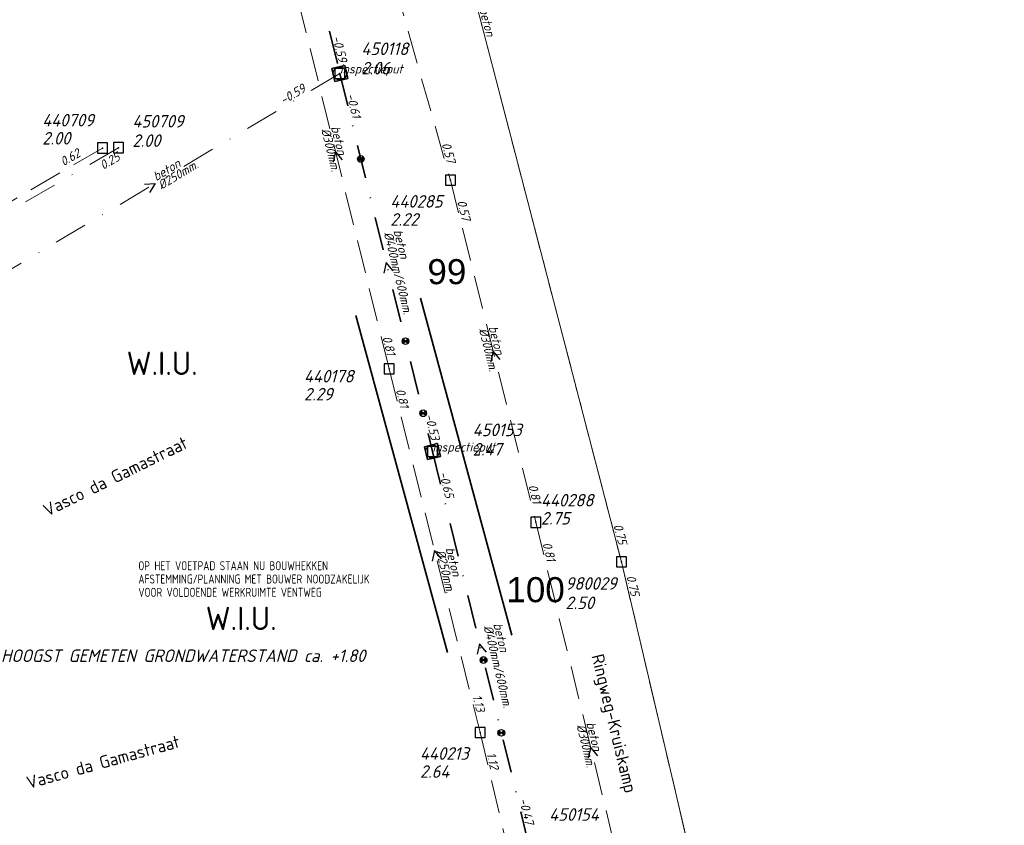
# Model space of a CAD drawing. Header units: metres. Extents: x 152202 to 157341, y 461610 to 468701.
# Tile 152 of 238: x 156075 to 156222, y 463688 to 463809. Entities that reach past the tile are written whole.
import ezdxf
from ezdxf.enums import TextEntityAlignment as Align
from ezdxf.lldxf.tags import DXFTag

# ---------------------------------------------------------------- set-up
doc = ezdxf.new("R2010")
doc.units = ezdxf.units.M
doc.header["$PDMODE"] = 64
doc.header["$PDSIZE"] = 1.5
for name, pattern in [('RI-GWA', [18.45, 6, -1.8, 1.75, -1.8, 1.75, -1.8, 1.75, -1.8]), ('RI-HWA', [7.4, 5, -2.4]), ('RI-VWA', [11, 5, -3, 0, -3])]:
    doc.linetypes.add(name, pattern=pattern)
doc.layers.get('0').update_dxf_attribs({"linetype": 'CONTINUOUS'})
doc.layers.get('DEFPOINTS').update_dxf_attribs({"linetype": 'CONTINUOUS'})
for name, color, linetype, lineweight in [('B-OI-RI-GWA-MATERIAAL-T18', 10, 'CONTINUOUS', 18), ('B-OI-RI-GWA-PUTDEKSELHOOGTE-T25', 10, 'CONTINUOUS', 25), ('B-OI-RI-GWA_BOB-T18', 10, 'CONTINUOUS', 18), ('B-OI-RI-GWA_PUTNUMMER-T18', 10, 'CONTINUOUS', 18), ('B-OI-RI-GWA_RIOOLPUT-S', 10, 'CONTINUOUS', 25), ('B-OI-RI-GWA_TRANSPORTLEIDING-G', 10, 'RI-GWA', 18), ('B-OI-RI-HWA-BOB-T18', 150, 'CONTINUOUS', 18), ('B-OI-RI-HWA-MATERIAAL-T18', 150, 'CONTINUOUS', 18), ('B-OI-RI-HWA-PUTDEKSELHOOGTE-T25', 150, 'CONTINUOUS', 25), ('B-OI-RI-HWA-PUTNUMMER-T25', 150, 'CONTINUOUS', 25), ('B-OI-RI-HWA_DIAMETER-T18', 150, 'CONTINUOUS', 18), ('B-OI-RI-HWA_RIOOLPUT-S', 150, 'CONTINUOUS', 25), ('B-OI-RI-HWA_TRANSPORTLEIDING-G', 150, 'RI-HWA', 18), ('B-OI-RI-PERSLEIDING-G', 210, 'RI-PERS', 18), ('B-OI-RI-STROOMRICHTING-S', 252, 'CONTINUOUS', 25), ('B-OI-RI-VWA-BOB-T18', 34, 'CONTINUOUS', 18), ('B-OI-RI-VWA-DIAMETER-T18', 34, 'CONTINUOUS', 18), ('B-OI-RI-VWA-MATERIAAL-T18', 34, 'CONTINUOUS', 18), ('B-OI-RI-VWA_PUTDEKSELHOOGTE-T25', 34, 'CONTINUOUS', 25), ('B-OI-RI-VWA_PUTNUMMER-T25', 34, 'CONTINUOUS', 25), ('B-OI-RI-VWA_RIOOLPUT-S', 34, 'CONTINUOUS', 25), ('B-OI-RI-VWA_TRANSPORTLEIDING-G', 34, 'RI-VWA', 18), ('B-OI-WH-WATERPEIL-T35', 3, 'CONTINUOUS', 35), ('B-RO-OG-TOPOGRAFIE-T18', 2, 'CONTINUOUS', 18), ('N-OI-RI-BIJZONDERDERHEDEN-T18', 134, 'CONTINUOUS', 18), ('N-OI-RI-STROOMRICHTING-S', 252, 'CONTINUOUS', 25), ('N-OI-RI-T50', 130, 'CONTINUOUS', 50), ('N-OI-RI-VRIJVERVAL_HULPSTUK-S', 210, 'CONTINUOUS', 25), ('N-OI-RI-VWA-BOB-T18', 36, 'CONTINUOUS', 18), ('N-OI-RI-VWA-DIAMETER-HOOGTE-T18', 36, 'CONTINUOUS', 18), ('N-OI-RI-VWA-DIAMETER-T18', 36, 'CONTINUOUS', 18), ('N-OI-RI-VWA-MATERIAAL-T18', 36, 'CONTINUOUS', 18), ('N-OI-RI-VWA_PUTDEKSELHOOGTE-T25', 36, 'CONTINUOUS', 25), ('N-OI-RI-VWA_PUTNUMMER-T25', 36, 'CONTINUOUS', 25), ('N-OI-RI-VWA_RIOOLPUT-S', 36, 'CONTINUOUS', 25), ('N-OI-RI-VWA_TRANSPORTLEIDING-G', 36, 'RI-VWA', 35), ('N-OI-WH-T25', 2, 'CONTINUOUS', 25), ('N-RO-KG-GRENS_WERK-G', 7, 'XX-WERKGRENS', 35)]:
    doc.layers.add(name, color=color, linetype=linetype, lineweight=lineweight)
doc.styles.add('ARIAL', font='arial.ttf')
doc.styles.add('NLCS-ISO-M200-T18', font='NLCS-ISO.ttf', dxfattribs={"height": 360})
doc.styles.add('NLCS-ISO-M500-T18_CURSIEF', font='NLCS-ISO.ttf', dxfattribs={"oblique": 15, "height": 0.9})
doc.styles.add('NLCS-ISO-M750-T18_CURSIEF', font='NLCS-ISO.ttf', dxfattribs={"oblique": 15, "height": 1.35})
doc.styles.add('NLCS-ISO-M750-T25_CURSIEF', font='NLCS-ISO.ttf', dxfattribs={"oblique": 15, "height": 1.875})
doc.styles.add('NLCS-ISO-M750-T35', font='NLCS-ISO.ttf', dxfattribs={"height": 2.625})
tags = doc.linetypes.add('RI-PERS', pattern='A,7,-2,["P",Standard,S=1.8,R=0,X=-0.5,Y=-0.9],-2,7,-2,[102,NLCS.SHX,S=1,R=180,X=0,Y=0],-2', length=22).pattern_tags.tags
tags[6] = DXFTag(74, 10)
doc.linetypes.add('XX-WERKGRENS', pattern='A,0,[137,NLCS.SHX,S=0.1,R=0,X=-1.1,Y=-1.35],-6', length=6)

# ---------------------------------------------------------------- blocks, each defined once
blk = doc.blocks.new('ACMAP_ANN_TEMPLATE_vwa-diam')
at = {"style": 'NLCS-ISO-M750-T18_CURSIEF', "oblique": 15}
blk.add_attdef('vwa-diam', (0.3, -1.3), '', height=1.35, dxfattribs=at)
blk = doc.blocks.new('ACMAP_ANN_TEMPLATE_vwa-diam-hoogte')
at = {"style": 'NLCS-ISO-M750-T18_CURSIEF', "oblique": 15}
blk.add_attdef('vwa-diam-hoogte', (6.5, -1.3), '', height=1.35, dxfattribs=at)
blk = doc.blocks.new('ACMAP_ANN_TEMPLATE_vwa-materiaal')
at = {"style": 'NLCS-ISO-M750-T18_CURSIEF', "oblique": 15}
blk.add_attdef('vwa-mat', (0.3, 0.2), '', height=1.35, dxfattribs=at)
blk = doc.blocks.new('ACMAP_ANN_TEMPLATE_vwa-nap-l')
at = {"style": 'NLCS-ISO-M750-T18_CURSIEF', "oblique": 15}
blk.add_attdef('vwa-nap-l', (3.3, 0.2), '', height=1.35, dxfattribs=at)
blk = doc.blocks.new('ACMAP_ANN_TEMPLATE_vwa-nap-r')
at = {"style": 'NLCS-ISO-M750-T18_CURSIEF', "oblique": 15}
blk.add_attdef('vwa-nap-r', (-5.6, 0.2), '', height=1.35, dxfattribs=at)
blk = doc.blocks.new('ACMAP_ANN_TEMPLATE_type knoop')
at = {"layer": 'DEFPOINTS', "style": 'NLCS-ISO-M750-T18_CURSIEF', "oblique": 15}
blk.add_attdef('type_knoop', (0, 0), '', height=1.35, dxfattribs=at)
blk = doc.blocks.new('ACMAP_ANN_TEMPLATE_vwa-puth')
at = {"style": 'NLCS-ISO-M750-T25_CURSIEF', "oblique": 15}
blk.add_attdef('vwa-puth', (-3, 5), '', height=1.88, dxfattribs=at)
blk = doc.blocks.new('ACMAP_ANN_TEMPLATE_vwa-putnr')
at = {"style": 'NLCS-ISO-M750-T25_CURSIEF', "oblique": 15}
blk.add_attdef('vaw-putnr', (-3, 7.9), '', height=1.88, dxfattribs=at)
blk = doc.blocks.new('ACMAP_ANN_TEMPLATE_hwa-diam')
at = {"style": 'NLCS-ISO-M750-T18_CURSIEF', "oblique": 15}
blk.add_attdef('hwa-diam', (-3.7, -1.3), '', height=1.35, dxfattribs=at)
blk = doc.blocks.new('ACMAP_ANN_TEMPLATE_hwa-materiaal')
at = {"style": 'NLCS-ISO-M750-T18_CURSIEF', "oblique": 15}
blk.add_attdef('hwa-mat', (-3.7, 0.2), '', height=1.35, dxfattribs=at)
blk = doc.blocks.new('ACMAP_ANN_TEMPLATE_hwa-nap-l')
at = {"style": 'NLCS-ISO-M750-T18_CURSIEF', "oblique": 15}
blk.add_attdef('hwa-nap-l', (3.3, 0.2), '', height=1.35, dxfattribs=at)
blk = doc.blocks.new('ACMAP_ANN_TEMPLATE_hwa-nap-r')
at = {"style": 'NLCS-ISO-M750-T18_CURSIEF', "oblique": 15}
blk.add_attdef('hwa-nap-r', (-5.6, 0.2), '', height=1.35, dxfattribs=at)
blk = doc.blocks.new('ACMAP_ANN_TEMPLATE_gwa-materiaal')
at = {"style": 'NLCS-ISO-M750-T18_CURSIEF', "oblique": 15}
blk.add_attdef('gwa-mat', (-2.2, 0.2), '', height=1.35, dxfattribs=at)
blk = doc.blocks.new('ACMAP_ANN_TEMPLATE_gwa-nap-l')
at = {"style": 'NLCS-ISO-M750-T18_CURSIEF', "oblique": 15}
blk.add_attdef('gwa-nap-l', (2.3, 0.2), '', height=1.35, dxfattribs=at)
blk = doc.blocks.new('ACMAP_ANN_TEMPLATE_gwa-nap-r')
at = {"style": 'NLCS-ISO-M750-T18_CURSIEF', "oblique": 15}
blk.add_attdef('gwa-nap-r', (-5.6, 0.2), '', height=1.35, dxfattribs=at)
blk = doc.blocks.new('ACMAP_ANN_TEMPLATE_hwa-puth')
at = {"color": 0, "linetype": 'ByBlock', "style": 'NLCS-ISO-M750-T25_CURSIEF', "oblique": 15}
blk.add_attdef('hwa-puth', (-9, -6.8), '', height=1.88, dxfattribs=at)
blk = doc.blocks.new('ACMAP_ANN_TEMPLATE_hwa-putnr')
at = {"color": 0, "linetype": 'ByBlock', "style": 'NLCS-ISO-M750-T25_CURSIEF', "oblique": 15}
blk.add_attdef('hwa-putnr', (-9, -4.1), '', height=1.88, dxfattribs=at)
blk = doc.blocks.new('ACMAP_ANN_TEMPLATE_gwa-puth')
at = {"style": 'NLCS-ISO-M750-T25_CURSIEF', "oblique": 15}
blk.add_attdef('gwa-puth', (3, -5), '', height=1.88, dxfattribs=at)
blk = doc.blocks.new('ACMAP_ANN_TEMPLATE_gwa-putnr')
at = {"style": 'NLCS-ISO-M750-T25_CURSIEF', "oblique": 15}
blk.add_attdef('gwa-putnr', (3, -2.1), '', height=1.88, dxfattribs=at)
blk = doc.blocks.new('SRI-HULP')
h = blk.add_hatch(color=256)
h.dxf.hatch_style = 1
h.paths.add_polyline_path([(-0.71, 0.71, 0.198912), (-1, 0, 0.198912), (-0.71, -0.71), (0, 0)])
h = blk.add_hatch(color=256)
h.dxf.hatch_style = 1
h.paths.add_polyline_path([(1, 0, 0.198912), (0.71, 0.71), (0, 0), (0.71, -0.71, 0.198912)])
for p, q in [((-0.71, 0.71), (0.71, -0.71)), ((-0.71, -0.71), (0.71, 0.71))]:
    blk.add_line(p, q)
blk.add_circle((0, 0), 1)
blk = doc.blocks.new('B-SRI-PUT_VWA-SO')
at = {"flags": 128}
blk.add_lwpolyline([(-2, 2), (2, 2), (2, -2), (-2, -2)], close=True, dxfattribs=at)
at = {"lineweight": -3, "flags": 128}
blk.add_lwpolyline([(2, -2), (2, 2), (-2, 2), (-2, -2)], close=True, dxfattribs=at)
at = {"lineweight": -3}
blk.add_circle((0, 0), 2, dxfattribs=at)

msp = doc.modelspace()

# ---------------------------------------------------------------- linework, layer by layer
at = {"layer": 'B-OI-RI-GWA_RIOOLPUT-S', "transparency": 33554623}
msp.add_point((156164.9, 463727.9), dxfattribs=at)
at = {"layer": 'B-OI-RI-GWA_TRANSPORTLEIDING-G'}
for p, q in [((156118.7, 463905.6), (156164.9, 463727.9)), ((156164.9, 463727.9), (156222.2, 463483.8))]:
    msp.add_line(p, q, dxfattribs=at)
at = {"layer": 'B-OI-RI-HWA_RIOOLPUT-S'}
for p in [(156087.21, 463789.83), (156139.3, 463785), (156130.12, 463756.77), (156152.1, 463733.8), (156143.74, 463702.36)]:
    msp.add_point(p, dxfattribs=at)
at = {"layer": 'B-OI-RI-HWA_TRANSPORTLEIDING-G'}
for p, q in [((156114.8, 463871.4), (156139.3, 463785)), ((156130.12, 463756.77), (156114.08, 463821.84)), ((156087.21, 463789.83), (156042.03, 463763.36)), ((156139.3, 463785), (156152.1, 463733.8)), ((156130.12, 463756.77), (156143.74, 463702.36)), ((156152.1, 463733.8), (156168.5, 463666.4)), ((156143.74, 463702.36), (156157.28, 463645.32))]:
    msp.add_line(p, q, dxfattribs=at)
at = {"layer": 'B-OI-RI-PERSLEIDING-G'}
for p, q in [((156118.7, 463905.6), (156164.9, 463727.9)), ((156164.9, 463727.9), (156222.2, 463483.8))]:
    msp.add_line(p, q, dxfattribs=at)
at = {"layer": 'B-OI-RI-STROOMRICHTING-S'}
for points in [[(156123.14, 463788.08), (156122.1, 463789.31), (156121.75, 463787.73)], [(156093.51, 463784.41), (156095.11, 463784.53), (156094.25, 463783.17)], [(156146.75, 463758.18), (156145.7, 463759.4), (156145.35, 463757.83)], [(156137.98, 463728.34), (156136.93, 463729.57), (156136.58, 463727.99)], [(156161.34, 463698.87), (156160.3, 463700.1), (156159.94, 463698.53)]]:
    msp.add_lwpolyline(points, dxfattribs=at)
at = {"layer": 'B-OI-RI-VWA_RIOOLPUT-S'}
for p in [(156122.76, 463800.99), (156089.63, 463789.88)]:
    msp.add_point(p, dxfattribs=at)
at = {"layer": 'B-OI-RI-VWA_TRANSPORTLEIDING-G'}
for p, q in [((156122.76, 463800.99), (156067.47, 463768.07)), ((156089.63, 463789.88), (156041.46, 463761.74))]:
    msp.add_line(p, q, dxfattribs=at)
at = {"layer": 'N-OI-RI-STROOMRICHTING-S'}
for points in [[(156130.73, 463771.46), (156129.69, 463772.69), (156129.33, 463771.12)], [(156130.73, 463771.46), (156129.69, 463772.69), (156129.33, 463771.12)], [(156144.71, 463714.39), (156143.66, 463715.62), (156143.31, 463714.05)], [(156144.71, 463714.39), (156143.66, 463715.62), (156143.31, 463714.05)]]:
    msp.add_lwpolyline(points, dxfattribs=at)
at = {"layer": 'N-OI-RI-VWA_RIOOLPUT-S'}
for p in [(156122.76, 463800.99), (156136.62, 463744.39)]:
    msp.add_point(p, dxfattribs=at)
at = {"layer": 'N-OI-RI-VWA_TRANSPORTLEIDING-G'}
for p, q in [((156110.56, 463850.44), (156122.76, 463800.99)), ((156122.76, 463800.99), (156136.62, 463744.39)), ((156136.62, 463744.39), (156150.71, 463686.85))]:
    msp.add_line(p, q, dxfattribs=at)
at = {"layer": 'N-RO-KG-GRENS_WERK-G', "ltscale": 0.5, "flags": 128}
for points in [[(156134.799, 463767.377), (156148.49, 463716.93)], [(156125.148, 463764.758), (156138.84, 463714.31)]]:
    msp.add_lwpolyline(points, dxfattribs=at)

# ---------------------------------------------------------------- block references
at = {"layer": 'B-OI-RI-GWA-MATERIAAL-T18', "transparency": 33554623}
ref = msp.add_blockref('ACMAP_ANN_TEMPLATE_gwa-materiaal', (156141.8, 463816.75), dxfattribs=dict(at, rotation=284.5736121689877))
ref.add_attrib('gwa-mat', 'gewapend beton', (156141.44, 463818.93), dxfattribs={"layer": '0', "color": 0, "linetype": 'ByBlock', "height": 1.35, "rotation": 284.57361, "style": 'NLCS-ISO-M750-T18_CURSIEF', "oblique": 15})
at = {"layer": 'B-OI-RI-GWA-PUTDEKSELHOOGTE-T25', "transparency": 33554623}
ref = msp.add_blockref('ACMAP_ANN_TEMPLATE_gwa-puth', (156153.52, 463725.812), dxfattribs=at)
ref.add_attrib('gwa-puth', '2.50', (156156.52, 463720.812), dxfattribs={"layer": '0', "color": 0, "linetype": 'ByBlock', "height": 1.875, "style": 'NLCS-ISO-M750-T25_CURSIEF', "oblique": 15})
at = {"layer": 'B-OI-RI-GWA_BOB-T18', "transparency": 33554623}
ref = msp.add_blockref('ACMAP_ANN_TEMPLATE_gwa-nap-r', (156164.9, 463727.9), dxfattribs=dict(at, rotation=284.5736121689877))
ref.add_attrib('gwa-nap-r', '0.75', (156163.684, 463733.37), dxfattribs={"layer": '0', "color": 0, "linetype": 'ByBlock', "height": 1.35, "rotation": 284.57361, "style": 'NLCS-ISO-M750-T18_CURSIEF', "oblique": 15})
ref = msp.add_blockref('ACMAP_ANN_TEMPLATE_gwa-nap-l', (156164.9, 463727.9), dxfattribs=dict(at, rotation=283.2104255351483))
ref.add_attrib('gwa-nap-l', '0.75', (156165.62, 463725.707), dxfattribs={"layer": '0', "color": 0, "linetype": 'ByBlock', "height": 1.35, "rotation": 283.21043, "style": 'NLCS-ISO-M750-T18_CURSIEF', "oblique": 15})
at = {"layer": 'B-OI-RI-GWA_PUTNUMMER-T18', "transparency": 33554623}
ref = msp.add_blockref('ACMAP_ANN_TEMPLATE_gwa-putnr', (156153.52, 463725.812), dxfattribs=at)
ref.add_attrib('gwa-putnr', '980029', (156156.52, 463723.712), dxfattribs={"layer": '0', "color": 0, "linetype": 'ByBlock', "height": 1.875, "style": 'NLCS-ISO-M750-T25_CURSIEF', "oblique": 15})
at = {"layer": 'B-OI-RI-HWA-BOB-T18'}
ref = msp.add_blockref('ACMAP_ANN_TEMPLATE_hwa-nap-r', (156139.3, 463785), dxfattribs=dict(at, rotation=285.8314705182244))
ref.add_attrib('hwa-nap-r', '0.57', (156137.965, 463790.442), dxfattribs={"layer": '0', "color": 0, "linetype": 'ByBlock', "height": 1.35, "rotation": 285.83147, "style": 'NLCS-ISO-M750-T18_CURSIEF', "oblique": 15})
ref = msp.add_blockref('ACMAP_ANN_TEMPLATE_hwa-nap-l', (156078.656, 463785.229), dxfattribs=dict(at, rotation=30.36512928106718))
ref.add_attrib('hwa-nap-l', '0.62', (156081.403, 463787.07), dxfattribs={"layer": '0', "color": 0, "linetype": 'ByBlock', "height": 1.35, "rotation": 30.36513, "style": 'NLCS-ISO-M750-T18_CURSIEF', "oblique": 15})
ref = msp.add_blockref('ACMAP_ANN_TEMPLATE_hwa-nap-l', (156139.3, 463785), dxfattribs=dict(at, rotation=284.0362434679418))
ref.add_attrib('hwa-nap-l', '0.57', (156140.294, 463781.847), dxfattribs={"layer": '0', "color": 0, "linetype": 'ByBlock', "height": 1.35, "rotation": 284.03624, "style": 'NLCS-ISO-M750-T18_CURSIEF', "oblique": 15})
ref = msp.add_blockref('ACMAP_ANN_TEMPLATE_hwa-nap-l', (156128.128, 463764.668), dxfattribs=dict(at, rotation=283.8475529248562))
ref.add_attrib('hwa-nap-l', '0.81', (156129.112, 463761.511), dxfattribs={"layer": '0', "color": 0, "linetype": 'ByBlock', "height": 1.35, "rotation": 283.84755, "style": 'NLCS-ISO-M750-T18_CURSIEF', "oblique": 15})
ref = msp.add_blockref('ACMAP_ANN_TEMPLATE_hwa-nap-l', (156130.12, 463756.77), dxfattribs=dict(at, rotation=284.0535863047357))
ref.add_attrib('hwa-nap-l', '0.81', (156131.115, 463753.617), dxfattribs={"layer": '0', "color": 0, "linetype": 'ByBlock', "height": 1.35, "rotation": 284.05359, "style": 'NLCS-ISO-M750-T18_CURSIEF', "oblique": 15})
ref = msp.add_blockref('ACMAP_ANN_TEMPLATE_hwa-nap-r', (156152.1, 463733.8), dxfattribs=dict(at, rotation=284.0362434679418))
ref.add_attrib('hwa-nap-r', '0.81', (156150.936, 463739.281), dxfattribs={"layer": '0', "color": 0, "linetype": 'ByBlock', "height": 1.35, "rotation": 284.03624, "style": 'NLCS-ISO-M750-T18_CURSIEF', "oblique": 15})
ref = msp.add_blockref('ACMAP_ANN_TEMPLATE_hwa-nap-l', (156152.1, 463733.8), dxfattribs=dict(at, rotation=283.6756454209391))
ref.add_attrib('hwa-nap-l', '0.81', (156153.075, 463730.641), dxfattribs={"layer": '0', "color": 0, "linetype": 'ByBlock', "height": 1.35, "rotation": 283.67565, "style": 'NLCS-ISO-M750-T18_CURSIEF', "oblique": 15})
ref = msp.add_blockref('ACMAP_ANN_TEMPLATE_hwa-nap-r', (156143.74, 463702.36), dxfattribs=dict(at, rotation=284.0535863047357))
ref.add_attrib('hwa-nap-r', '1.13', (156142.574, 463707.841), dxfattribs={"layer": '0', "color": 0, "linetype": 'ByBlock', "height": 1.35, "rotation": 284.05359, "style": 'NLCS-ISO-M750-T18_CURSIEF', "oblique": 15})
ref = msp.add_blockref('ACMAP_ANN_TEMPLATE_hwa-nap-l', (156143.74, 463702.36), dxfattribs=dict(at, rotation=283.353562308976))
ref.add_attrib('hwa-nap-l', '1.12', (156144.697, 463699.195), dxfattribs={"layer": '0', "color": 0, "linetype": 'ByBlock', "height": 1.35, "rotation": 283.35356, "style": 'NLCS-ISO-M750-T18_CURSIEF', "oblique": 15})
at = {"layer": 'B-OI-RI-HWA-MATERIAAL-T18'}
ref = msp.add_blockref('ACMAP_ANN_TEMPLATE_hwa-materiaal', (156122.1, 463789.305), dxfattribs=dict(at, rotation=283.8475529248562))
ref.add_attrib('hwa-mat', 'beton', (156121.409, 463792.945), dxfattribs={"layer": '0', "color": 0, "linetype": 'ByBlock', "height": 1.35, "rotation": 283.84755, "style": 'NLCS-ISO-M750-T18_CURSIEF', "oblique": 15})
ref = msp.add_blockref('ACMAP_ANN_TEMPLATE_hwa-materiaal', (156145.7, 463759.4), dxfattribs=dict(at, rotation=284.0362434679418))
ref.add_attrib('hwa-mat', 'beton', (156144.997, 463763.038), dxfattribs={"layer": '0', "color": 0, "linetype": 'ByBlock', "height": 1.35, "rotation": 284.03624, "style": 'NLCS-ISO-M750-T18_CURSIEF', "oblique": 15})
ref = msp.add_blockref('ACMAP_ANN_TEMPLATE_hwa-materiaal', (156139.272, 463726.251), dxfattribs=dict(at, rotation=284.0535863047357))
ref.add_attrib('hwa-mat', 'beton', (156138.568, 463729.888), dxfattribs={"layer": '0', "color": 0, "linetype": 'ByBlock', "height": 1.35, "rotation": 284.05359, "style": 'NLCS-ISO-M750-T18_CURSIEF', "oblique": 15})
ref = msp.add_blockref('ACMAP_ANN_TEMPLATE_hwa-materiaal', (156160.3, 463700.1), dxfattribs=dict(at, rotation=283.6756454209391))
ref.add_attrib('hwa-mat', 'beton', (156159.62, 463703.742), dxfattribs={"layer": '0', "color": 0, "linetype": 'ByBlock', "height": 1.35, "rotation": 283.67565, "style": 'NLCS-ISO-M750-T18_CURSIEF', "oblique": 15})
at = {"layer": 'B-OI-RI-HWA-PUTDEKSELHOOGTE-T25'}
for p, values in [((156087.21, 463797.151), {'hwa-puth': '2.00'}), ((156139.3, 463785), {'hwa-puth': '2.22'}), ((156126.379, 463758.838), {'hwa-puth': '2.29'}), ((156161.847, 463740.271), {'hwa-puth': '2.75'}), ((156143.74, 463702.36), {'hwa-puth': '2.64'})]:
    msp.add_blockref('ACMAP_ANN_TEMPLATE_hwa-puth', p, dxfattribs=at).add_auto_attribs(values)
at = {"layer": 'B-OI-RI-HWA-PUTNUMMER-T25'}
for p, values in [((156087.21, 463797.151), {'hwa-putnr': '440709'}), ((156139.3, 463785), {'hwa-putnr': '440285'}), ((156126.379, 463758.838), {'hwa-putnr': '440178'}), ((156161.847, 463740.271), {'hwa-putnr': '440288'}), ((156143.74, 463702.36), {'hwa-putnr': '440213'})]:
    msp.add_blockref('ACMAP_ANN_TEMPLATE_hwa-putnr', p, dxfattribs=at).add_auto_attribs(values)
at = {"layer": 'B-OI-RI-HWA_DIAMETER-T18'}
ref = msp.add_blockref('ACMAP_ANN_TEMPLATE_hwa-diam', (156122.1, 463789.305), dxfattribs=dict(at, rotation=283.8475529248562))
ref.add_attrib('hwa-diam', '%%c300mm.', (156119.952, 463792.586), dxfattribs={"layer": '0', "color": 0, "linetype": 'ByBlock', "height": 1.35, "rotation": 283.84755, "style": 'NLCS-ISO-M750-T18_CURSIEF', "oblique": 15})
ref = msp.add_blockref('ACMAP_ANN_TEMPLATE_hwa-diam', (156145.7, 463759.4), dxfattribs=dict(at, rotation=284.0362434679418))
ref.add_attrib('hwa-diam', '%%c300mm.', (156143.541, 463762.674), dxfattribs={"layer": '0', "color": 0, "linetype": 'ByBlock', "height": 1.35, "rotation": 284.03624, "style": 'NLCS-ISO-M750-T18_CURSIEF', "oblique": 15})
ref = msp.add_blockref('ACMAP_ANN_TEMPLATE_hwa-diam', (156139.272, 463726.251), dxfattribs=dict(at, rotation=284.0535863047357))
ref.add_attrib('hwa-diam', '%%c250mm.', (156137.112, 463729.524), dxfattribs={"layer": '0', "color": 0, "linetype": 'ByBlock', "height": 1.35, "rotation": 284.05359, "style": 'NLCS-ISO-M750-T18_CURSIEF', "oblique": 15})
ref = msp.add_blockref('ACMAP_ANN_TEMPLATE_hwa-diam', (156160.3, 463700.1), dxfattribs=dict(at, rotation=283.6756454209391))
ref.add_attrib('hwa-diam', '%%c300mm.', (156158.162, 463703.388), dxfattribs={"layer": '0', "color": 0, "linetype": 'ByBlock', "height": 1.35, "rotation": 283.67565, "style": 'NLCS-ISO-M750-T18_CURSIEF', "oblique": 15})
at = {"layer": 'B-OI-RI-VWA-BOB-T18'}
ref = msp.add_blockref('ACMAP_ANN_TEMPLATE_vwa-nap-l', (156111.575, 463794.417), dxfattribs=dict(at, rotation=30.76982416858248))
ref.add_attrib('vwa-nap-l', '-0.59', (156114.308, 463796.277), dxfattribs={"layer": '0', "color": 0, "linetype": 'ByBlock', "height": 1.35, "rotation": 30.76982, "style": 'NLCS-ISO-M750-T18_CURSIEF', "oblique": 15})
ref = msp.add_blockref('ACMAP_ANN_TEMPLATE_vwa-nap-l', (156084.586, 463784.695), dxfattribs=dict(at, rotation=30.29266194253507))
ref.add_attrib('vwa-nap-l', '0.25', (156087.334, 463786.532), dxfattribs={"layer": '0', "color": 0, "linetype": 'ByBlock', "height": 1.35, "rotation": 30.29266, "style": 'NLCS-ISO-M750-T18_CURSIEF', "oblique": 15})
at = {"layer": 'B-OI-RI-VWA-DIAMETER-T18'}
ref = msp.add_blockref('ACMAP_ANN_TEMPLATE_vwa-diam', (156095.115, 463784.53), dxfattribs=dict(at, rotation=30.76982416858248))
ref.add_attrib('vwa-diam', '%%c250mm.', (156096.038, 463783.566), dxfattribs={"layer": '0', "color": 0, "linetype": 'ByBlock', "height": 1.35, "rotation": 30.76982, "style": 'NLCS-ISO-M750-T18_CURSIEF', "oblique": 15})
at = {"layer": 'B-OI-RI-VWA-MATERIAAL-T18'}
ref = msp.add_blockref('ACMAP_ANN_TEMPLATE_vwa-materiaal', (156095.115, 463784.53), dxfattribs=dict(at, rotation=30.76982416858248))
ref.add_attrib('vwa-mat', 'beton', (156095.27, 463784.855), dxfattribs={"layer": '0', "color": 0, "linetype": 'ByBlock', "height": 1.35, "rotation": 30.76982, "style": 'NLCS-ISO-M750-T18_CURSIEF', "oblique": 15})
at = {"layer": 'B-OI-RI-VWA_PUTDEKSELHOOGTE-T25'}
ref = msp.add_blockref('ACMAP_ANN_TEMPLATE_vwa-puth', (156094.704, 463784.999), dxfattribs=at)
ref.add_attrib('vwa-puth', '2.00', (156091.704, 463789.999), dxfattribs={"layer": '0', "color": 0, "linetype": 'ByBlock', "height": 1.875, "style": 'NLCS-ISO-M750-T25_CURSIEF', "oblique": 15})
at = {"layer": 'B-OI-RI-VWA_PUTNUMMER-T25'}
ref = msp.add_blockref('ACMAP_ANN_TEMPLATE_vwa-putnr', (156094.704, 463784.999), dxfattribs=at)
ref.add_attrib('vaw-putnr', '450709', (156091.704, 463792.899), dxfattribs={"layer": '0', "color": 0, "linetype": 'ByBlock', "height": 1.875, "style": 'NLCS-ISO-M750-T25_CURSIEF', "oblique": 15})
at = {"layer": 'DEFPOINTS'}
for p in [(156122.76, 463800.99), (156136.62, 463744.39)]:
    msp.add_blockref('ACMAP_ANN_TEMPLATE_type knoop', p, dxfattribs=at).add_auto_attribs({'type_knoop': 'inspectieput'})
at = {"layer": 'N-OI-RI-VRIJVERVAL_HULPSTUK-S', "xscale": 0.5, "yscale": 0.5, "zscale": 0.5}
for p in [(156125.891, 463788.188), (156132.578, 463760.906), (156135.219, 463750.125), (156144.266, 463713.188), (156146.922, 463702.281)]:
    msp.add_blockref('SRI-HULP', p, dxfattribs=at)
at = {"layer": 'N-OI-RI-VWA-BOB-T18'}
for name, p, rotation, values in [('ACMAP_ANN_TEMPLATE_vwa-nap-r', (156122.76, 463800.99), 283.8588999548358, {'vwa-nap-r': '-0.59'}), ('ACMAP_ANN_TEMPLATE_vwa-nap-l', (156122.76, 463800.99), 283.7596156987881, {'vwa-nap-l': '-0.61'}), ('ACMAP_ANN_TEMPLATE_vwa-nap-r', (156136.62, 463744.39), 283.7596156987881, {'vwa-nap-r': '-0.53'}), ('ACMAP_ANN_TEMPLATE_vwa-nap-l', (156136.62, 463744.39), 283.7594430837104, {'vwa-nap-l': '-0.65'}), ('ACMAP_ANN_TEMPLATE_vwa-nap-r', (156150.71, 463686.85), 283.7594430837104, {'vwa-nap-r': '-0.47'})]:
    msp.add_blockref(name, p, dxfattribs=dict(at, rotation=rotation)).add_auto_attribs(values)
at = {"layer": 'N-OI-RI-VWA-DIAMETER-HOOGTE-T18'}
for p, rotation in [((156130.504, 463777.687), 283.7596156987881), ((156145.441, 463718.794), 283.7594430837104)]:
    msp.add_blockref('ACMAP_ANN_TEMPLATE_vwa-diam-hoogte', p, dxfattribs=dict(at, rotation=rotation)).add_auto_attribs({'vwa-diam-hoogte': '/600mm.'})
at = {"layer": 'N-OI-RI-VWA-DIAMETER-T18'}
for p, rotation in [((156130.504, 463777.687), 283.7596156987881), ((156145.441, 463718.794), 283.7594430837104)]:
    msp.add_blockref('ACMAP_ANN_TEMPLATE_vwa-diam', p, dxfattribs=dict(at, rotation=rotation)).add_auto_attribs({'vwa-diam': '%%c400mm.'})
at = {"layer": 'N-OI-RI-VWA-MATERIAAL-T18'}
for p, rotation in [((156130.504, 463777.687), 283.7596156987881), ((156145.441, 463718.794), 283.7594430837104)]:
    msp.add_blockref('ACMAP_ANN_TEMPLATE_vwa-materiaal', p, dxfattribs=dict(at, rotation=rotation)).add_auto_attribs({'vwa-mat': 'beton'})
at = {"layer": 'N-OI-RI-VWA_PUTDEKSELHOOGTE-T25'}
for p, values in [((156128.967, 463795.845), {'vwa-puth': '2.06'}), ((156145.636, 463738.797), {'vwa-puth': '2.47'})]:
    msp.add_blockref('ACMAP_ANN_TEMPLATE_vwa-puth', p, dxfattribs=at).add_auto_attribs(values)
at = {"layer": 'N-OI-RI-VWA_PUTNUMMER-T25'}
for p, values in [((156128.967, 463795.845), {'vaw-putnr': '450118'}), ((156145.636, 463738.797), {'vaw-putnr': '450153'}), ((156157.077, 463681.226), {'vaw-putnr': '450154'})]:
    msp.add_blockref('ACMAP_ANN_TEMPLATE_vwa-putnr', p, dxfattribs=at).add_auto_attribs(values)
at = {"layer": 'N-OI-RI-VWA_RIOOLPUT-S', "xscale": 0.5, "yscale": 0.5, "zscale": 0.5, "rotation": 13.73923297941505}
for p in [(156122.76, 463800.99), (156136.62, 463744.39)]:
    msp.add_blockref('B-SRI-PUT_VWA-SO', p, dxfattribs=at)

# ---------------------------------------------------------------- texts
at = {"layer": 'B-OI-WH-WATERPEIL-T35', "style": 'NLCS-ISO-M750-T35'}
for p in [(156090.842, 463755.851), (156102.672, 463717.67)]:
    msp.add_text('W.I.U.', height=3.5, dxfattribs=at).set_placement(p)
at = {"layer": 'B-RO-OG-TOPOGRAFIE-T18', "style": 'NLCS-ISO-M200-T18'}
for s, rotation, p in [('Vasco da Gamastraat', 26.2, (156089.158, 463740.668)), ('Ringweg-Kruiskamp', 283.7, (156163.549, 463703.635)), ('Vasco da Gamastraat', 15.4, (156087.317, 463697.926))]:
    msp.add_text(s, height=1.875, rotation=rotation, dxfattribs=at).set_placement(p, align=Align.MIDDLE)
at = {"layer": 'N-OI-RI-BIJZONDERDERHEDEN-T18', "style": 'NLCS-ISO-M750-T18_CURSIEF', "width": 0.8}
for s, p in [('OP HET VOETPAD STAAN NU BOUWHEKKEN', (156092.603, 463726.63)), ('AFSTEMMING/PLANNING MET BOUWER NOODZAKELIJK ', (156092.603, 463724.638)), ('VOOR VOLDOENDE WERKRUIMTE VENTWEG', (156092.603, 463722.647))]:
    msp.add_text(s, height=1.35, dxfattribs=at).set_placement(p)
at = {"layer": 'N-OI-RI-T50', "style": 'ARIAL'}
for s, p in [('99', (156135.859, 463769.446)), ('100', (156147.677, 463721.846))]:
    msp.add_text(s, height=3.75, dxfattribs=at).set_placement(p)
at = {"layer": 'N-OI-WH-T25', "style": 'NLCS-ISO-M500-T18_CURSIEF', "oblique": 15}
msp.add_text('HOOGST GEMETEN GRONDWATERSTAND ca. +1.80', height=1.875, dxfattribs=at).set_placement((156099.309, 463712.332), align=Align.BOTTOM_CENTER)

doc.saveas('drawing.dxf')
